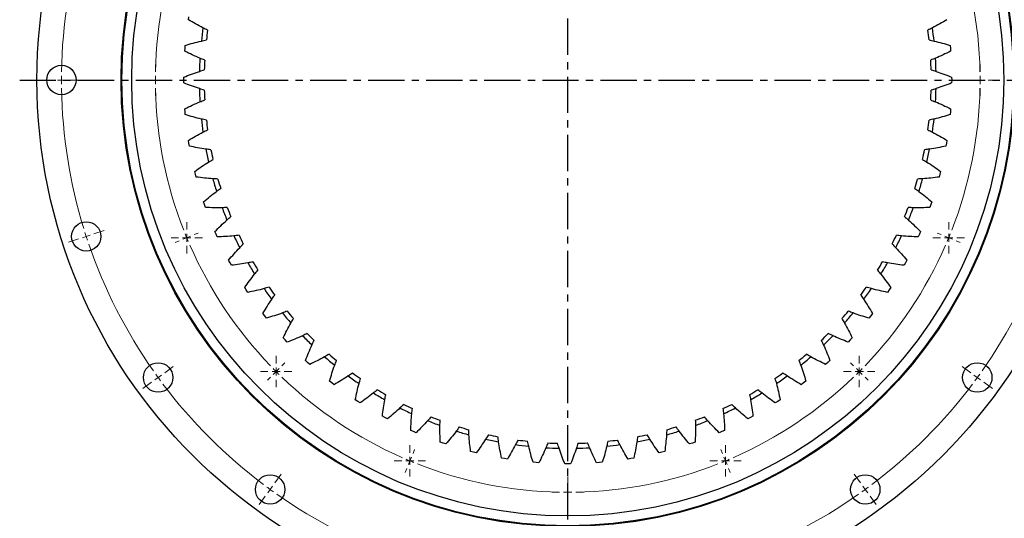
# Model space of a CAD drawing. Header units: millimetres. Extents: x -240 to 2560, y 4801 to 7261.
# Tile 2 of 13: x 250 to 852, y 5108 to 5413. Entities that reach past the tile are written whole.
import ezdxf

# ---------------------------------------------------------------- set-up
doc = ezdxf.new("R2010")
doc.units = ezdxf.units.MM
doc.header["$LTSCALE"] = 10
doc.linetypes.add('CENTER', pattern=[10.16, 6.35, -1.27, 1.27, -1.27])

# ---------------------------------------------------------------- blocks, each defined once
blk = doc.blocks.new('SW_CENTERMARKSYMBOL_26')
at = {"color": 0, "linetype": 'Continuous', "lineweight": 18}
for p, q in [((0, 5), (0, 9.6)), ((-5, 0), (-9.6, 0)), ((0, 0), (-2.5, 0)), ((0, 0), (0, 2.5)), ((0, 0), (0, -2.5)), ((0, 0), (2.5, 0)), ((5, 0), (9.6, 0)), ((0, -5), (0, -9.6))]:
    blk.add_line(p, q, dxfattribs=at)
blk = doc.blocks.new('SW_CENTERMARKSYMBOL_27')
at = {"color": 0, "linetype": 'Continuous', "lineweight": 18}
for p, q in [((0, 5), (0, 9.6)), ((-5, 0), (-9.6, 0)), ((0, 0), (-2.5, 0)), ((0, 0), (0, 2.5)), ((0, 0), (0, -2.5)), ((0, 0), (2.5, 0)), ((5, 0), (9.6, 0)), ((0, -5), (0, -9.6))]:
    blk.add_line(p, q, dxfattribs=at)
blk = doc.blocks.new('SW_CENTERMARKSYMBOL_28')
at = {"color": 0, "linetype": 'Continuous', "lineweight": 18}
for p, q in [((0, 5), (0, 9.6)), ((-5, 0), (-9.6, 0)), ((0, 0), (-2.5, 0)), ((0, 0), (0, 2.5)), ((0, 0), (0, -2.5)), ((0, 0), (2.5, 0)), ((5, 0), (9.6, 0)), ((0, -5), (0, -9.6))]:
    blk.add_line(p, q, dxfattribs=at)
blk = doc.blocks.new('SW_CENTERMARKSYMBOL_29')
at = {"color": 0, "linetype": 'Continuous', "lineweight": 18}
for p, q in [((0, 5), (0, 9.6)), ((-5, 0), (-9.6, 0)), ((0, 0), (-2.5, 0)), ((0, 0), (0, 2.5)), ((0, 0), (0, -2.5)), ((0, 0), (2.5, 0)), ((5, 0), (9.6, 0)), ((0, -5), (0, -9.6))]:
    blk.add_line(p, q, dxfattribs=at)
blk = doc.blocks.new('SW_CENTERMARKSYMBOL_33')
at = {"color": 0, "linetype": 'Continuous', "lineweight": 18}
for p, q in [((0, 5), (0, 9.6)), ((-5, 0), (-9.6, 0)), ((0, 0), (-2.5, 0)), ((0, 0), (0, 2.5)), ((0, 0), (0, -2.5)), ((0, 0), (2.5, 0)), ((5, 0), (9.6, 0)), ((0, -5), (0, -9.6))]:
    blk.add_line(p, q, dxfattribs=at)
blk = doc.blocks.new('SW_CENTERMARKSYMBOL_34')
at = {"color": 0, "linetype": 'Continuous', "lineweight": 18}
for p, q in [((0, 5), (0, 9.6)), ((-5, 0), (-9.6, 0)), ((0, 0), (-2.5, 0)), ((0, 0), (0, 2.5)), ((0, 0), (0, -2.5)), ((0, 0), (2.5, 0)), ((5, 0), (9.6, 0)), ((0, -5), (0, -9.6))]:
    blk.add_line(p, q, dxfattribs=at)
blk = doc.blocks.new('SW_CENTERMARKSYMBOL_35')
at = {"color": 0, "linetype": 'Continuous', "lineweight": 18}
for p, q in [((0, 5), (0, 9.6)), ((-5, 0), (-9.6, 0)), ((0, 0), (-2.5, 0)), ((0, 0), (0, 2.5)), ((0, 0), (0, -2.5)), ((0, 0), (2.5, 0)), ((5, 0), (9.6, 0)), ((0, -5), (0, -9.6))]:
    blk.add_line(p, q, dxfattribs=at)
blk = doc.blocks.new('SW_CENTERMARKSYMBOL_36')
at = {"color": 0, "linetype": 'Continuous', "lineweight": 18}
for p, q in [((0, 5), (0, 9.6)), ((-5, 0), (-9.6, 0)), ((0, 0), (-2.5, 0)), ((0, 0), (0, 2.5)), ((0, 0), (0, -2.5)), ((0, 0), (2.5, 0)), ((5, 0), (9.6, 0)), ((0, -5), (0, -9.6))]:
    blk.add_line(p, q, dxfattribs=at)
blk = doc.blocks.new('SW_CENTERMARKSYMBOL_37')
at = {"color": 0, "linetype": 'Continuous', "lineweight": 18}
for p, q in [((0, 5), (0, 9.6)), ((-5, 0), (-9.6, 0)), ((0, 0), (-2.5, 0)), ((0, 0), (0, 2.5)), ((0, 0), (0, -2.5)), ((0, 0), (2.5, 0)), ((5, 0), (9.6, 0)), ((0, -5), (0, -9.6))]:
    blk.add_line(p, q, dxfattribs=at)

msp = doc.modelspace()

# ---------------------------------------------------------------- linework, layer by layer
at = {"linetype": 'CENTER', "ltscale": 0.35}
for p, q in [((585.09, 5036), (585.09, 5716.46)), ((249.52, 5376.23), (920.65, 5376.23))]:
    msp.add_line(p, q, dxfattribs=at)
at = {"lineweight": 25}
for p, q in [((352.89, 5413.18), (353.18, 5414.93)), ((350.77, 5395.65), (350.93, 5397.41)), ((819.24, 5397.41), (819.4, 5395.65)), ((350.63, 5393.88), (350.77, 5395.65)), ((819.4, 5395.65), (819.54, 5393.88)), ((349.97, 5376.23), (349.98, 5378)), ((820.19, 5378), (820.2, 5376.23)), ((349.98, 5374.46), (349.97, 5376.23)), ((820.2, 5376.23), (820.19, 5374.46)), ((350.77, 5356.82), (350.63, 5358.58)), ((350.93, 5355.05), (350.77, 5356.82)), ((819.4, 5356.82), (819.24, 5355.05)), ((819.54, 5358.58), (819.4, 5356.82)), ((353.18, 5337.53), (352.89, 5339.28)), ((353.48, 5335.79), (353.18, 5337.53)), ((816.99, 5337.53), (816.69, 5335.79)), ((817.28, 5339.28), (816.99, 5337.53)), ((357.17, 5318.51), (356.74, 5320.23)), ((357.61, 5316.8), (357.17, 5318.51)), ((813, 5318.51), (812.56, 5316.8)), ((813.43, 5320.23), (813, 5318.51)), ((362.71, 5299.89), (362.14, 5301.57)), ((363.29, 5298.22), (362.71, 5299.89)), ((807.46, 5299.89), (806.88, 5298.22)), ((808.03, 5301.57), (807.46, 5299.89)), ((369.77, 5281.79), (369.07, 5283.41)), ((370.49, 5280.17), (369.77, 5281.79)), ((800.4, 5281.79), (799.68, 5280.17)), ((801.1, 5283.41), (800.4, 5281.79)), ((378.31, 5264.33), (377.47, 5265.89)), ((379.16, 5262.78), (378.31, 5264.33)), ((791.86, 5264.33), (791.01, 5262.78)), ((792.7, 5265.89), (791.86, 5264.33)), ((388.26, 5247.64), (387.29, 5249.12)), ((389.23, 5246.16), (388.26, 5247.64)), ((781.91, 5247.64), (780.94, 5246.16)), ((782.88, 5249.12), (781.91, 5247.64)), ((399.55, 5231.82), (398.47, 5233.22)), ((400.64, 5230.43), (399.55, 5231.82)), ((770.62, 5231.82), (769.53, 5230.43)), ((771.71, 5233.22), (770.62, 5231.82)), ((412.11, 5216.99), (410.91, 5218.3)), ((413.31, 5215.69), (412.11, 5216.99)), ((758.06, 5216.99), (756.86, 5215.69)), ((759.26, 5218.3), (758.06, 5216.99)), ((425.85, 5203.25), (424.55, 5204.46)), ((427.15, 5202.06), (425.85, 5203.25)), ((744.32, 5203.25), (743.02, 5202.06)), ((745.62, 5204.46), (744.32, 5203.25)), ((440.68, 5190.69), (439.28, 5191.79)), ((730.89, 5191.79), (729.49, 5190.69)), ((442.08, 5189.61), (440.68, 5190.69)), ((729.49, 5190.69), (728.09, 5189.61)), ((456.49, 5179.4), (455.01, 5180.38)), ((457.98, 5178.44), (456.49, 5179.4)), ((713.68, 5179.4), (712.19, 5178.44)), ((715.16, 5180.38), (713.68, 5179.4)), ((473.18, 5169.45), (471.63, 5170.3)), ((474.74, 5168.62), (473.18, 5169.45)), ((696.99, 5169.45), (695.43, 5168.62)), ((698.54, 5170.3), (696.99, 5169.45)), ((490.64, 5160.92), (489.02, 5161.64)), ((492.27, 5160.21), (490.64, 5160.92)), ((679.53, 5160.92), (677.9, 5160.21)), ((681.15, 5161.64), (679.53, 5160.92)), ((508.74, 5153.86), (507.07, 5154.44)), ((510.42, 5153.29), (508.74, 5153.86)), ((661.43, 5153.86), (659.75, 5153.29)), ((663.1, 5154.44), (661.43, 5153.86)), ((527.37, 5148.31), (525.65, 5148.75)), ((529.09, 5147.88), (527.37, 5148.31)), ((546.39, 5144.32), (544.64, 5144.62)), ((548.13, 5144.04), (546.39, 5144.32)), ((623.78, 5144.32), (622.04, 5144.04)), ((625.53, 5144.62), (623.78, 5144.32)), ((642.8, 5148.31), (641.08, 5147.88)), ((644.52, 5148.75), (642.8, 5148.31)), ((565.67, 5141.92), (563.91, 5142.07)), ((567.43, 5141.78), (565.67, 5141.92)), ((585.09, 5141.12), (583.31, 5141.12)), ((586.86, 5141.12), (585.09, 5141.12)), ((604.5, 5141.92), (602.74, 5141.78)), ((606.26, 5142.07), (604.5, 5141.92))]:
    msp.add_line(p, q, dxfattribs=at)
at = {"color": 0, "linetype": 'Continuous', "lineweight": 18}
for p, q in [((270.09, 5376.23), (263.59, 5376.23)), ((275.09, 5376.23), (272.59, 5376.23)), ((275.09, 5376.23), (277.59, 5376.23)), ((280.09, 5376.23), (286.59, 5376.23)), ((327.59, 5376.23), (324.99, 5376.23)), ((332.59, 5376.23), (330.09, 5376.23)), ((332.59, 5376.23), (335.09, 5376.23)), ((337.59, 5376.23), (340.19, 5376.23)), ((832.59, 5376.23), (829.99, 5376.23)), ((837.59, 5376.23), (835.09, 5376.23)), ((837.59, 5376.23), (840.09, 5376.23)), ((842.59, 5376.23), (845.19, 5376.23)), ((295.01, 5281.98), (301.19, 5283.99)), ((356.42, 5281.52), (358.83, 5282.51)), ((813.75, 5281.52), (811.34, 5282.51)), ((285.5, 5278.89), (279.32, 5276.88)), ((290.26, 5280.44), (287.88, 5279.66)), ((290.26, 5280.44), (292.64, 5281.21)), ((347.19, 5277.69), (344.78, 5276.7)), ((351.81, 5279.6), (349.5, 5278.65)), ((351.81, 5279.6), (354.12, 5280.56)), ((818.36, 5279.6), (816.06, 5280.56)), ((818.36, 5279.6), (820.67, 5278.65)), ((822.98, 5277.69), (825.39, 5276.7)), ((338.33, 5196.96), (343.59, 5200.78)), ((406.54, 5197.69), (404.77, 5195.92)), ((406.54, 5197.69), (408.31, 5199.45)), ((410.08, 5201.22), (411.91, 5203.06)), ((760.09, 5201.22), (758.26, 5203.06)), ((763.63, 5197.69), (761.86, 5199.45)), ((763.63, 5197.69), (765.4, 5195.92)), ((831.84, 5196.96), (826.58, 5200.78)), ((330.24, 5191.08), (324.99, 5187.26)), ((334.29, 5194.02), (332.27, 5192.55)), ((334.29, 5194.02), (336.31, 5195.49)), ((403.01, 5194.15), (401.17, 5192.31)), ((767.17, 5194.15), (769, 5192.31)), ((835.88, 5194.02), (833.86, 5195.49)), ((835.88, 5194.02), (837.9, 5192.55)), ((839.93, 5191.08), (845.18, 5187.26)), ((490.37, 5147.57), (491.37, 5149.97)), ((679.8, 5147.57), (678.8, 5149.97)), ((488.46, 5142.95), (487.5, 5140.64)), ((488.46, 5142.95), (489.41, 5145.26)), ((681.71, 5142.95), (680.76, 5145.26)), ((681.71, 5142.95), (682.67, 5140.64)), ((486.54, 5138.33), (485.55, 5135.93)), ((683.63, 5138.33), (684.62, 5135.93)), ((405.81, 5129.48), (409.63, 5134.74)), ((585.09, 5128.73), (585.09, 5131.33)), ((764.36, 5129.48), (760.54, 5134.74)), ((402.87, 5125.44), (401.4, 5123.41)), ((402.87, 5125.44), (404.34, 5127.46)), ((585.09, 5123.73), (585.09, 5126.23)), ((767.3, 5125.44), (765.83, 5127.46)), ((767.3, 5125.44), (768.77, 5123.41)), ((399.93, 5121.39), (396.11, 5116.13)), ((585.09, 5123.73), (585.09, 5121.23)), ((585.09, 5118.73), (585.09, 5116.13)), ((770.24, 5121.39), (774.06, 5116.13))]:
    msp.add_line(p, q, dxfattribs=at)
at = {"lineweight": 25}
for centre, radius in [((585.09, 5376.23), 325), ((585.09, 5376.23), 273.5), ((585.09, 5376.23), 273), ((585.09, 5376.23), 267), ((275.09, 5376.23), 9), ((290.26, 5280.44), 9), ((334.29, 5194.02), 9), ((835.88, 5194.02), 9), ((402.87, 5125.44), 9), ((767.3, 5125.44), 9)]:
    msp.add_circle(centre, radius, dxfattribs=at)
at = {"color": 0, "linetype": 'Continuous', "lineweight": 18}
for radius, start, end in [(310, 162.92413, 179.07587), (252.5, 158.63457, 178.86543), (252.5, 1.13457, 21.36543), (310, 179.53794, 180), (252.5, 179.43272, 180), (252.5, 0, 0.56728), (310, 180, 180.46206), (252.5, 180, 180.56728), (252.5, 359.43272, 0), (310, 180.92413, 197.07587), (252.5, 181.13457, 201.36543), (252.5, 338.63457, 358.86543), (310, 197.53794, 198), (252.5, 201.93272, 202.5), (252.5, 337.5, 338.06728), (310, 198, 198.46206), (310, 198.92413, 215.07587), (252.5, 202.5, 203.06728), (252.5, 336.93272, 337.5), (310, 324.92413, 341.07587), (252.5, 203.63457, 223.86543), (252.5, 316.13457, 336.36543), (252.5, 224.43272, 225), (252.5, 225, 225.56728), (252.5, 314.43272, 315), (252.5, 315, 315.56728), (310, 215.53794, 216), (310, 216, 216.46206), (252.5, 226.13457, 246.36543), (252.5, 293.63457, 313.86543), (310, 323.53794, 324), (310, 324, 324.46206), (310, 216.92413, 233.07587), (310, 306.92413, 323.07587), (252.5, 246.93272, 247.5), (252.5, 247.5, 248.06728), (252.5, 291.93272, 292.5), (252.5, 292.5, 293.06728), (252.5, 248.63457, 268.86543), (252.5, 271.13457, 291.36543), (310, 233.53794, 234), (310, 234, 234.46206), (310, 305.53794, 306), (310, 306, 306.46206), (310, 234.92413, 251.07587), (252.5, 269.43272, 270), (252.5, 270, 270.56728), (310, 288.92413, 305.07587)]:
    msp.add_arc((585.09, 5376.23), radius, start, end, dxfattribs=at)
at = {"lineweight": 25}
for radius, start, end in [(225.6, 171.86738, 173.92209), (225.6, 6.07791, 8.13262), (222.6, 172.12642, 173.66305), (222.6, 6.33695, 7.87358), (225.6, 176.60423, 178.65893), (222.6, 176.86326, 178.39989), (222.6, 1.60011, 3.13674), (225.6, 1.34107, 3.39577), (225.6, 181.34107, 183.39577), (222.6, 181.60011, 183.13674), (222.6, 356.86326, 358.39989), (225.6, 356.60423, 358.65893), (225.6, 186.07791, 188.13262), (222.6, 186.33695, 187.87358), (222.6, 352.12642, 353.66305), (225.6, 351.86738, 353.92209), (225.6, 190.81475, 192.86946), (222.6, 191.07379, 192.61042), (222.6, 347.38958, 348.92621), (225.6, 347.13054, 349.18525), (225.6, 195.5516, 197.6063), (222.6, 195.81063, 197.34726), (222.6, 342.65274, 344.18937), (225.6, 342.3937, 344.4484), (225.6, 200.28844, 202.34314), (222.6, 200.54748, 202.0841), (222.6, 337.9159, 339.45252), (225.6, 337.65686, 339.71156), (225.6, 205.02528, 207.07998), (222.6, 205.28432, 206.82095), (222.6, 333.17905, 334.71568), (225.6, 332.92002, 334.97472), (225.6, 209.76212, 211.81683), (222.6, 210.02116, 211.55779), (222.6, 328.44221, 329.97884), (225.6, 328.18317, 330.23788), (225.6, 214.49896, 216.55367), (222.6, 214.758, 216.29463), (222.6, 323.70537, 325.242), (225.6, 323.44633, 325.50104), (225.6, 219.23581, 221.29051), (222.6, 219.49484, 221.03147), (222.6, 318.96853, 320.50516), (225.6, 318.70949, 320.76419), (225.6, 223.97265, 226.02735), (222.6, 224.23169, 225.76831), (222.6, 314.23169, 315.76831), (225.6, 313.97265, 316.02735), (225.6, 228.70949, 230.76419), (222.6, 228.96853, 230.50516), (222.6, 309.49484, 311.03147), (225.6, 309.23581, 311.29051), (225.6, 233.44633, 235.50104), (222.6, 233.70537, 235.242), (222.6, 304.758, 306.29463), (225.6, 304.49896, 306.55367), (222.6, 238.44221, 239.97884), (222.6, 300.02116, 301.55779), (225.6, 238.18317, 240.23788), (225.6, 299.76212, 301.81683), (225.6, 242.92002, 244.97472), (222.6, 243.17905, 244.71568), (222.6, 295.28432, 296.82095), (225.6, 295.02528, 297.07998), (225.6, 247.65686, 249.71156), (222.6, 247.9159, 249.45252), (222.6, 290.54748, 292.0841), (225.6, 290.28844, 292.34314), (225.6, 252.3937, 254.4484), (222.6, 252.65274, 254.18937), (225.6, 285.5516, 287.6063), (222.6, 285.81063, 287.34726), (225.6, 257.13054, 259.18525), (222.6, 257.38958, 258.92621), (222.6, 262.12642, 263.66305), (222.6, 276.33695, 277.87358), (225.6, 280.81475, 282.86946), (222.6, 281.07379, 282.61042), (225.6, 261.86738, 263.92209), (225.6, 266.60423, 268.65893), (222.6, 266.86326, 268.39989), (225.6, 271.34107, 273.39577), (222.6, 271.60011, 273.13674), (225.6, 276.07791, 278.13262)]:
    msp.add_arc((585.09, 5376.23), radius, start, end, dxfattribs=at)
for points in [[(361.75, 5408.15), (358.73, 5409.71), (355.78, 5411.39), (352.89, 5413.18)], [(364.58, 5406.72), (363.64, 5407.19), (362.69, 5407.66), (361.75, 5408.15)], [(808.42, 5408.15), (807.48, 5407.66), (806.53, 5407.19), (805.59, 5406.72)], [(817.28, 5413.18), (814.39, 5411.39), (811.44, 5409.71), (808.42, 5408.15)], [(350.93, 5397.41), (354.16, 5398.44), (357.44, 5399.34), (360.75, 5400.12)], [(360.75, 5400.12), (361.78, 5400.36), (362.81, 5400.59), (363.85, 5400.8)], [(806.33, 5400.8), (807.36, 5400.59), (808.39, 5400.36), (809.42, 5400.12)], [(809.42, 5400.12), (812.73, 5399.34), (816.01, 5398.44), (819.24, 5397.41)], [(359.88, 5389.59), (356.74, 5390.9), (353.66, 5392.33), (350.63, 5393.88)], [(819.54, 5393.88), (816.51, 5392.33), (813.43, 5390.9), (810.29, 5389.59)], [(362.82, 5388.41), (361.84, 5388.79), (360.86, 5389.19), (359.88, 5389.59)], [(810.29, 5389.59), (809.31, 5389.19), (808.33, 5388.79), (807.35, 5388.41)], [(349.98, 5378), (353.12, 5379.3), (356.31, 5380.47), (359.55, 5381.51)], [(359.55, 5381.51), (360.55, 5381.84), (361.56, 5382.15), (362.57, 5382.45)], [(807.6, 5382.45), (808.61, 5382.15), (809.62, 5381.84), (810.62, 5381.51)], [(810.62, 5381.51), (813.86, 5380.47), (817.05, 5379.3), (820.19, 5378)], [(359.55, 5370.95), (356.31, 5372), (353.12, 5373.17), (349.98, 5374.46)], [(820.19, 5374.46), (817.05, 5373.17), (813.86, 5372), (810.62, 5370.95)], [(362.57, 5370.02), (361.56, 5370.31), (360.55, 5370.63), (359.55, 5370.95)], [(810.62, 5370.95), (809.62, 5370.63), (808.61, 5370.31), (807.6, 5370.02)], [(350.63, 5358.58), (353.66, 5360.13), (356.74, 5361.56), (359.88, 5362.87)], [(359.88, 5362.87), (360.86, 5363.27), (361.84, 5363.67), (362.82, 5364.05)], [(807.35, 5364.05), (808.33, 5363.67), (809.31, 5363.27), (810.29, 5362.87)], [(810.29, 5362.87), (813.43, 5361.56), (816.51, 5360.13), (819.54, 5358.58)], [(360.75, 5352.34), (357.44, 5353.12), (354.16, 5354.02), (350.93, 5355.05)], [(819.24, 5355.05), (816.01, 5354.02), (812.73, 5353.12), (809.42, 5352.34)], [(363.85, 5351.66), (362.81, 5351.88), (361.78, 5352.1), (360.75, 5352.34)], [(809.42, 5352.34), (808.39, 5352.1), (807.36, 5351.88), (806.33, 5351.66)], [(352.89, 5339.28), (355.78, 5341.07), (358.73, 5342.75), (361.75, 5344.32)], [(361.75, 5344.32), (362.69, 5344.8), (363.64, 5345.28), (364.58, 5345.74)], [(805.59, 5345.74), (806.53, 5345.28), (807.48, 5344.8), (808.42, 5344.32)], [(808.42, 5344.32), (811.44, 5342.75), (814.39, 5341.07), (817.28, 5339.28)], [(363.49, 5333.9), (360.13, 5334.4), (356.79, 5335.03), (353.48, 5335.79)], [(816.69, 5335.79), (813.38, 5335.03), (810.04, 5334.4), (806.68, 5333.9)], [(366.63, 5333.48), (365.58, 5333.6), (364.54, 5333.75), (363.49, 5333.9)], [(806.68, 5333.9), (805.63, 5333.75), (804.59, 5333.6), (803.54, 5333.48)], [(356.74, 5320.23), (359.46, 5322.26), (362.27, 5324.17), (365.15, 5325.98)], [(365.15, 5325.98), (366.05, 5326.54), (366.95, 5327.09), (367.85, 5327.63)], [(802.32, 5327.63), (803.22, 5327.09), (804.12, 5326.54), (805.02, 5325.98)], [(805.02, 5325.98), (807.9, 5324.17), (810.71, 5322.26), (813.43, 5320.23)], [(367.74, 5315.75), (364.35, 5315.96), (360.97, 5316.32), (357.61, 5316.8)], [(370.91, 5315.58), (369.85, 5315.62), (368.8, 5315.68), (367.74, 5315.75)], [(802.43, 5315.75), (801.37, 5315.68), (800.32, 5315.62), (799.26, 5315.58)], [(812.56, 5316.8), (809.2, 5316.32), (805.82, 5315.96), (802.43, 5315.75)], [(362.14, 5301.57), (364.69, 5303.81), (367.33, 5305.95), (370.05, 5307.99)], [(370.05, 5307.99), (370.9, 5308.63), (371.75, 5309.25), (372.61, 5309.86)], [(797.56, 5309.86), (798.42, 5309.25), (799.27, 5308.63), (800.12, 5307.99)], [(800.12, 5307.99), (802.84, 5305.95), (805.48, 5303.81), (808.03, 5301.57)], [(373.48, 5298.01), (370.08, 5297.94), (366.68, 5298.01), (363.29, 5298.22)], [(376.65, 5298.1), (375.59, 5298.06), (374.54, 5298.02), (373.48, 5298.01)], [(796.69, 5298.01), (795.63, 5298.02), (794.58, 5298.06), (793.52, 5298.1)], [(806.88, 5298.22), (803.49, 5298.01), (800.09, 5297.94), (796.69, 5298.01)], [(369.07, 5283.41), (371.43, 5285.86), (373.88, 5288.21), (376.42, 5290.47)], [(376.42, 5290.47), (377.21, 5291.17), (378.01, 5291.86), (378.82, 5292.54)], [(791.35, 5292.54), (792.16, 5291.86), (792.96, 5291.17), (793.75, 5290.47)], [(793.75, 5290.47), (796.29, 5288.21), (798.74, 5285.86), (801.1, 5283.41)], [(380.66, 5280.8), (377.28, 5280.45), (373.89, 5280.24), (370.49, 5280.17)], [(383.81, 5281.16), (382.76, 5281.02), (381.72, 5280.9), (380.66, 5280.8)], [(384.22, 5273.53), (384.95, 5274.29), (385.69, 5275.05), (386.43, 5275.79)], [(783.74, 5275.79), (784.48, 5275.05), (785.22, 5274.29), (785.95, 5273.53)], [(789.51, 5280.8), (788.45, 5280.9), (787.41, 5281.02), (786.36, 5281.16)], [(799.68, 5280.17), (796.28, 5280.24), (792.89, 5280.45), (789.51, 5280.8)], [(377.47, 5265.89), (379.62, 5268.52), (381.87, 5271.07), (384.22, 5273.53)], [(785.95, 5273.53), (788.3, 5271.07), (790.55, 5268.52), (792.7, 5265.89)], [(389.24, 5264.24), (385.9, 5263.62), (382.54, 5263.13), (379.16, 5262.78)], [(392.35, 5264.86), (391.32, 5264.64), (390.28, 5264.44), (389.24, 5264.24)], [(780.93, 5264.24), (779.89, 5264.44), (778.85, 5264.64), (777.82, 5264.86)], [(791.01, 5262.78), (787.63, 5263.13), (784.27, 5263.62), (780.93, 5264.24)], [(393.38, 5257.29), (394.05, 5258.12), (394.72, 5258.93), (395.4, 5259.73)], [(774.77, 5259.73), (775.45, 5258.93), (776.12, 5258.12), (776.79, 5257.29)], [(387.29, 5249.12), (389.21, 5251.92), (391.24, 5254.65), (393.38, 5257.29)], [(776.79, 5257.29), (778.93, 5254.65), (780.96, 5251.92), (782.88, 5249.12)], [(399.16, 5248.45), (395.88, 5247.56), (392.57, 5246.79), (389.23, 5246.16)], [(402.2, 5249.32), (401.19, 5249.02), (400.18, 5248.73), (399.16, 5248.45)], [(771.01, 5248.45), (769.99, 5248.73), (768.98, 5249.02), (767.97, 5249.32)], [(780.94, 5246.16), (777.6, 5246.79), (774.29, 5247.56), (771.01, 5248.45)], [(398.47, 5233.22), (400.15, 5236.17), (401.95, 5239.06), (403.86, 5241.87)], [(403.86, 5241.87), (404.46, 5242.74), (405.06, 5243.61), (405.67, 5244.47)], [(764.5, 5244.47), (765.11, 5243.61), (765.71, 5242.74), (766.31, 5241.87)], [(766.31, 5241.87), (768.22, 5239.06), (770.02, 5236.17), (771.71, 5233.22)], [(410.35, 5233.54), (407.15, 5232.37), (403.91, 5231.34), (400.64, 5230.43)], [(413.31, 5234.66), (412.33, 5234.27), (411.34, 5233.9), (410.35, 5233.54)], [(759.82, 5233.54), (758.83, 5233.9), (757.84, 5234.27), (756.86, 5234.66)], [(769.53, 5230.43), (766.26, 5231.34), (763.02, 5232.37), (759.82, 5233.54)], [(410.91, 5218.3), (412.35, 5221.38), (413.9, 5224.4), (415.58, 5227.36)], [(415.58, 5227.36), (416.1, 5228.28), (416.63, 5229.2), (417.17, 5230.1)], [(753, 5230.1), (753.54, 5229.2), (754.07, 5228.28), (754.59, 5227.36)], [(754.59, 5227.36), (756.27, 5224.4), (757.82, 5221.38), (759.26, 5218.3)], [(422.73, 5219.59), (419.64, 5218.17), (416.5, 5216.87), (413.31, 5215.69)], [(425.59, 5220.95), (424.64, 5220.49), (423.69, 5220.04), (422.73, 5219.59)], [(428.45, 5213.87), (428.89, 5214.83), (429.34, 5215.79), (429.81, 5216.73)], [(740.36, 5216.73), (740.83, 5215.79), (741.28, 5214.83), (741.72, 5213.87)], [(747.44, 5219.59), (746.48, 5220.04), (745.53, 5220.49), (744.58, 5220.95)], [(756.86, 5215.69), (753.67, 5216.87), (750.53, 5218.17), (747.44, 5219.59)], [(424.55, 5204.46), (425.72, 5207.64), (427.02, 5210.78), (428.45, 5213.87)], [(741.72, 5213.87), (743.15, 5210.78), (744.45, 5207.64), (745.62, 5204.46)], [(436.22, 5206.72), (433.25, 5205.05), (430.23, 5203.49), (427.15, 5202.06)], [(438.95, 5208.31), (438.05, 5207.77), (437.14, 5207.24), (436.22, 5206.72)], [(442.39, 5201.49), (442.75, 5202.49), (443.13, 5203.47), (443.51, 5204.45)], [(726.66, 5204.45), (727.05, 5203.47), (727.42, 5202.49), (727.78, 5201.49)], [(733.95, 5206.72), (733.03, 5207.24), (732.12, 5207.77), (731.22, 5208.31)], [(743.02, 5202.06), (739.94, 5203.49), (736.92, 5205.05), (733.95, 5206.72)], [(439.28, 5191.79), (440.19, 5195.06), (441.23, 5198.3), (442.39, 5201.49)], [(727.78, 5201.49), (728.94, 5198.3), (729.98, 5195.06), (730.89, 5191.79)], [(450.72, 5195.01), (447.91, 5193.09), (445.03, 5191.29), (442.08, 5189.61)], [(453.32, 5196.82), (452.46, 5196.21), (451.6, 5195.6), (450.72, 5195.01)], [(457.31, 5190.31), (457.59, 5191.33), (457.88, 5192.34), (458.18, 5193.35)], [(711.99, 5193.35), (712.29, 5192.34), (712.58, 5191.33), (712.86, 5190.31)], [(719.45, 5195.01), (718.57, 5195.6), (717.71, 5196.21), (716.85, 5196.82)], [(728.09, 5189.61), (725.14, 5191.29), (722.26, 5193.09), (719.45, 5195.01)], [(455.01, 5180.38), (455.65, 5183.71), (456.41, 5187.02), (457.31, 5190.31)], [(468.59, 5186.55), (467.78, 5185.87), (466.97, 5185.19), (466.15, 5184.53)], [(704.02, 5184.53), (703.2, 5185.19), (702.39, 5185.87), (701.58, 5186.55)], [(712.86, 5190.31), (713.76, 5187.02), (714.52, 5183.71), (715.16, 5180.38)], [(466.15, 5184.53), (463.5, 5182.39), (460.78, 5180.36), (457.98, 5178.44)], [(471.63, 5170.3), (471.99, 5173.68), (472.48, 5177.04), (473.1, 5180.39)], [(473.1, 5180.39), (473.29, 5181.43), (473.5, 5182.46), (473.71, 5183.49)], [(696.46, 5183.49), (696.67, 5182.46), (696.88, 5181.43), (697.07, 5180.39)], [(697.07, 5180.39), (697.7, 5177.04), (698.18, 5173.68), (698.54, 5170.3)], [(712.19, 5178.44), (709.39, 5180.36), (706.67, 5182.39), (704.02, 5184.53)], [(482.38, 5175.36), (479.92, 5173.01), (477.38, 5170.76), (474.74, 5168.62)], [(484.65, 5177.58), (483.9, 5176.83), (483.15, 5176.09), (482.38, 5175.36)], [(489.65, 5171.81), (489.76, 5172.86), (489.88, 5173.91), (490.01, 5174.96)], [(680.16, 5174.96), (680.29, 5173.91), (680.41, 5172.86), (680.52, 5171.81)], [(687.79, 5175.36), (687.02, 5176.09), (686.27, 5176.83), (685.52, 5177.58)], [(695.43, 5168.62), (692.79, 5170.76), (690.25, 5173.01), (687.79, 5175.36)], [(489.02, 5161.64), (489.1, 5165.03), (489.31, 5168.42), (489.65, 5171.81)], [(499.32, 5167.57), (497.06, 5165.02), (494.71, 5162.57), (492.27, 5160.21)], [(501.39, 5169.96), (500.71, 5169.16), (500.02, 5168.36), (499.32, 5167.57)], [(506.86, 5164.63), (506.88, 5165.68), (506.91, 5166.74), (506.96, 5167.79)], [(663.21, 5167.79), (663.26, 5166.74), (663.29, 5165.68), (663.31, 5164.63)], [(670.85, 5167.57), (670.15, 5168.36), (669.46, 5169.16), (668.78, 5169.96)], [(677.9, 5160.21), (675.46, 5162.57), (673.11, 5165.02), (670.85, 5167.57)], [(680.52, 5171.81), (680.86, 5168.42), (681.07, 5165.03), (681.15, 5161.64)], [(507.07, 5154.44), (506.87, 5157.83), (506.8, 5161.23), (506.86, 5164.63)], [(516.85, 5161.2), (514.81, 5158.48), (512.66, 5155.84), (510.42, 5153.29)], [(518.71, 5163.76), (518.1, 5162.9), (517.48, 5162.04), (516.85, 5161.2)], [(524.6, 5158.89), (524.53, 5159.95), (524.48, 5161), (524.44, 5162.05)], [(645.73, 5162.05), (645.69, 5161), (645.64, 5159.95), (645.57, 5158.89)], [(653.32, 5161.2), (652.69, 5162.04), (652.07, 5162.9), (651.46, 5163.76)], [(659.75, 5153.29), (657.51, 5155.84), (655.36, 5158.48), (653.32, 5161.2)], [(663.31, 5164.63), (663.37, 5161.23), (663.3, 5157.83), (663.1, 5154.44)], [(525.65, 5148.75), (525.17, 5152.12), (524.82, 5155.49), (524.6, 5158.89)], [(534.84, 5156.3), (533.03, 5153.42), (531.11, 5150.61), (529.09, 5147.88)], [(536.49, 5159), (535.95, 5158.09), (535.4, 5157.19), (534.84, 5156.3)], [(542.75, 5154.64), (542.6, 5155.68), (542.46, 5156.73), (542.33, 5157.78)], [(554.59, 5155.73), (554.13, 5154.78), (553.66, 5153.84), (553.17, 5152.9)], [(561.2, 5151.9), (560.96, 5152.93), (560.73, 5153.96), (560.52, 5154.99)], [(609.65, 5154.99), (609.44, 5153.96), (609.21, 5152.93), (608.97, 5151.9)], [(617, 5152.9), (616.51, 5153.84), (616.04, 5154.78), (615.58, 5155.73)], [(627.84, 5157.78), (627.71, 5156.73), (627.57, 5155.68), (627.42, 5154.64)], [(635.33, 5156.3), (634.77, 5157.19), (634.22, 5158.09), (633.68, 5159)], [(641.08, 5147.88), (639.06, 5150.61), (637.14, 5153.42), (635.33, 5156.3)], [(645.57, 5158.89), (645.35, 5155.49), (645, 5152.12), (644.52, 5148.75)], [(544.64, 5144.62), (543.88, 5147.93), (543.25, 5151.27), (542.75, 5154.64)], [(553.17, 5152.9), (551.61, 5149.88), (549.93, 5146.92), (548.13, 5144.04)], [(563.91, 5142.07), (562.87, 5145.31), (561.97, 5148.59), (561.2, 5151.9)], [(571.72, 5151.03), (570.41, 5147.89), (568.98, 5144.8), (567.43, 5141.78)], [(572.9, 5153.96), (572.52, 5152.98), (572.13, 5152), (571.72, 5151.03)], [(579.81, 5150.69), (579.48, 5151.7), (579.17, 5152.71), (578.87, 5153.72)], [(583.31, 5141.12), (582.02, 5144.26), (580.85, 5147.45), (579.81, 5150.69)], [(590.37, 5150.69), (589.32, 5147.45), (588.15, 5144.26), (586.86, 5141.12)], [(591.3, 5153.72), (591, 5152.71), (590.69, 5151.7), (590.37, 5150.69)], [(598.45, 5151.03), (598.04, 5152), (597.65, 5152.98), (597.27, 5153.96)], [(602.74, 5141.78), (601.19, 5144.8), (599.76, 5147.89), (598.45, 5151.03)], [(608.97, 5151.9), (608.2, 5148.59), (607.3, 5145.31), (606.26, 5142.07)], [(622.04, 5144.04), (620.24, 5146.92), (618.56, 5149.88), (617, 5152.9)], [(627.42, 5154.64), (626.92, 5151.27), (626.29, 5147.93), (625.53, 5144.62)]]:
    msp.add_open_spline(points, degree=3, dxfattribs=at)

# ---------------------------------------------------------------- block references
at = {"lineweight": 18}
for name, p in [('SW_CENTERMARKSYMBOL_33', (332.59, 5376.23)), ('SW_CENTERMARKSYMBOL_26', (837.59, 5376.23)), ('SW_CENTERMARKSYMBOL_29', (351.81, 5279.6)), ('SW_CENTERMARKSYMBOL_37', (818.36, 5279.6)), ('SW_CENTERMARKSYMBOL_28', (406.54, 5197.69)), ('SW_CENTERMARKSYMBOL_36', (763.63, 5197.69)), ('SW_CENTERMARKSYMBOL_27', (488.46, 5142.95)), ('SW_CENTERMARKSYMBOL_35', (681.71, 5142.95)), ('SW_CENTERMARKSYMBOL_34', (585.09, 5123.73))]:
    msp.add_blockref(name, p, dxfattribs=at)

doc.saveas('drawing.dxf')
